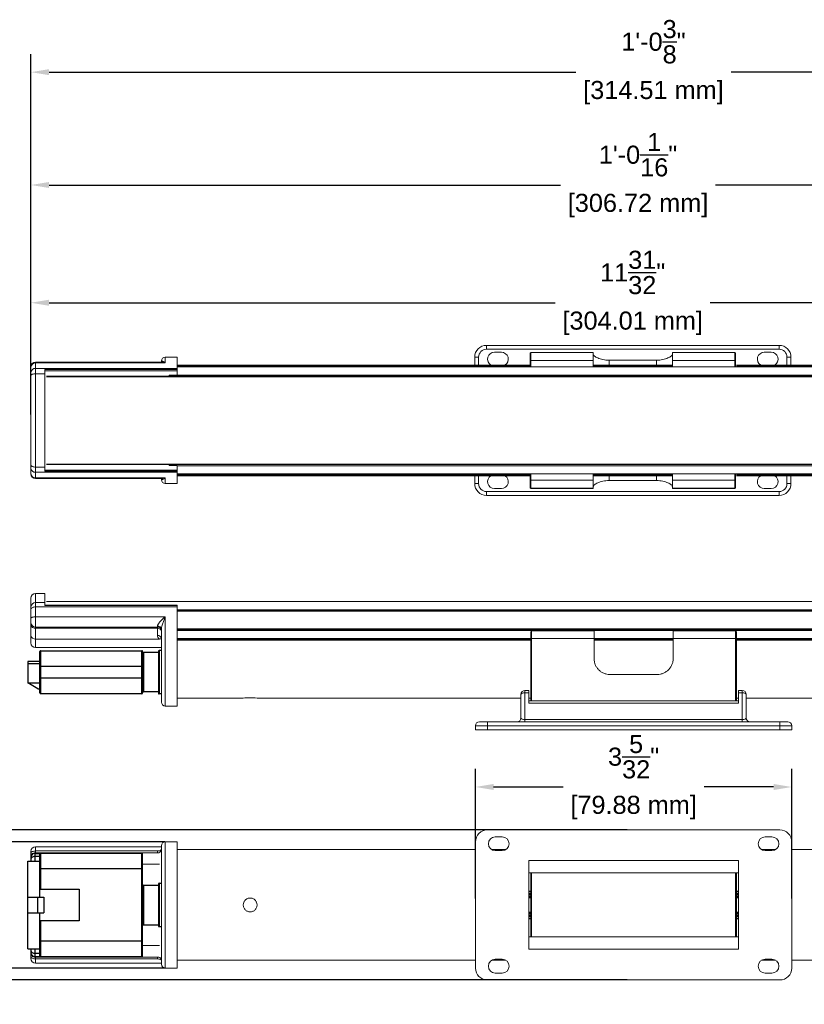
# Model space of a CAD drawing. Header units: inches. Extents: x -1.7 to 17.2, y -0.2 to 9.6.
# Tile 6 of 7: x 4.7 to 12.5, y -0.2 to 9.6. Entities that reach past the tile are written whole.
import ezdxf

# ---------------------------------------------------------------- set-up
doc = ezdxf.new("R2010")
doc.units = ezdxf.units.IN
doc.header["$MEASUREMENT"] = 0
doc.layers.add('DIMENSIONS', color=1, linetype='Continuous')
doc.styles.get("Standard").update_dxf_attribs({"font": 'Arial.ttf'})
doc.dimstyles.new('Standard .180IN', dxfattribs={"dimtxt": 0.18, "dimasz": 0.18, "dimexe": 0.18, "dimexo": 0.0625, "dimgap": 0.09, "dimtad": 0, "dimtih": 1, "dimtoh": 1, "dimdec": 5, "dimzin": 0, "dimdsep": 46, "dimlunit": 4, "dimtxsty": 'Standard', "dimcen": 0.09, "dimadec": 0, "dimazin": 0, "dimtfac": 1, "dimtdec": 5, "dimtofl": 0, "dimtmove": 0, "dimatfit": 3, "dimfxl": 1, "dimtolj": 1, "dimtzin": 0, "dimarcsym": 0})

# ---------------------------------------------------------------- blocks, each defined once
blk = doc.blocks.new('*D10')
at = {"layer": 'Defpoints', "color": 0, "transparency": 16777216}
for p in [(16.7356, 6.7387), (4.7666, 5.5682), (16.7356, 5.5682)]:
    blk.add_point(p, dxfattribs=at)
at = {"layer": 'DIMENSIONS', "color": 0, "lineweight": -2, "transparency": 16777216}
for p, q in [((4.7666, 5.6307), (4.7666, 6.9187)), ((16.7356, 5.6307), (16.7356, 6.9187)), ((4.9466, 6.7387), (9.9797, 6.7387)), ((16.5556, 6.7387), (11.5226, 6.7387))]:
    blk.add_line(p, q, dxfattribs=at)
at = {"layer": 'DIMENSIONS', "color": 0, "transparency": 16777216}
for points in [[(4.9466, 6.7687), (4.9466, 6.7087), (4.7666, 6.7387)], [(16.5556, 6.7687), (16.5556, 6.7087), (16.7356, 6.7387)]]:
    blk.add_solid(points, dxfattribs=at)
at = {"layer": 'DIMENSIONS', "color": 0, "transparency": 16777216, "char_height": 0.18, "attachment_point": 5}
for s, insert in [('\\A1;11{\\H1x;\\S31/32;}"', (10.7511, 7.0404)), ('\\A1;[304.01 mm]', (10.7511, 6.5341))]:
    blk.add_mtext(s, dxfattribs=dict(at, insert=insert))
blk = doc.blocks.new('*D12')
at = {"layer": 'Defpoints', "color": 0, "transparency": 16777216}
for p in [(4.7666, 9.0336), (4.7666, 5.96), (17.1488, 5.96)]:
    blk.add_point(p, dxfattribs=at)
at = {"layer": 'DIMENSIONS', "color": 0, "lineweight": -2, "transparency": 16777216}
for p, q in [((4.7666, 6.0225), (4.7666, 9.2136)), ((17.1488, 6.0225), (17.1488, 9.2136)), ((4.9466, 9.0336), (10.1863, 9.0336)), ((16.9688, 9.0336), (11.7291, 9.0336))]:
    blk.add_line(p, q, dxfattribs=at)
at = {"layer": 'DIMENSIONS', "color": 0, "transparency": 16777216}
for points in [[(4.9466, 9.0636), (4.9466, 9.0036), (4.7666, 9.0336)], [(16.9688, 9.0636), (16.9688, 9.0036), (17.1488, 9.0336)]]:
    blk.add_solid(points, dxfattribs=at)
at = {"layer": 'DIMENSIONS', "color": 0, "transparency": 16777216, "char_height": 0.18, "attachment_point": 5}
for s, insert in [('\\A1;1\'-0{\\H1x;\\S3/8;}"', (10.9577, 9.3366)), ('\\A1;[314.51 mm]', (10.9577, 8.8291))]:
    blk.add_mtext(s, dxfattribs=dict(at, insert=insert))
blk = doc.blocks.new('*D13')
at = {"layer": 'Defpoints', "color": 0, "transparency": 16777216}
for p in [(4.7666, 7.9106), (4.7666, 5.5649), (16.8421, 5.5649)]:
    blk.add_point(p, dxfattribs=at)
at = {"layer": 'DIMENSIONS', "color": 0, "lineweight": -2, "transparency": 16777216}
for p, q in [((4.7666, 5.6274), (4.7666, 8.0906)), ((16.8421, 5.6274), (16.8421, 8.0906)), ((4.9466, 7.9106), (10.0329, 7.9106)), ((16.6621, 7.9106), (11.5758, 7.9106))]:
    blk.add_line(p, q, dxfattribs=at)
at = {"layer": 'DIMENSIONS', "color": 0, "transparency": 16777216}
for points in [[(4.9466, 7.9406), (4.9466, 7.8806), (4.7666, 7.9106)], [(16.6621, 7.9406), (16.6621, 7.8806), (16.8421, 7.9106)]]:
    blk.add_solid(points, dxfattribs=at)
at = {"layer": 'DIMENSIONS', "color": 0, "transparency": 16777216, "char_height": 0.18, "attachment_point": 5}
for s, insert in [('\\A1;1\'-0{\\H1x;\\S1/16;}"', (10.8044, 8.2123)), ('\\A1;[306.72 mm]', (10.8044, 7.706))]:
    blk.add_mtext(s, dxfattribs=dict(at, insert=insert))
blk = doc.blocks.new('*D14')
at = {"layer": 'Defpoints', "color": 0, "transparency": 16777216}
for p in [(6.1622, 1.3749), (3.8217, 0.1169), (6.1622, 0.1169)]:
    blk.add_point(p, dxfattribs=at)
at = {"layer": 'DIMENSIONS', "color": 0, "lineweight": -2, "transparency": 16777216}
for p, q in [((3.8217, 1.5549), (3.8217, 1.7349)), ((6.0997, 1.3749), (3.6417, 1.3749)), ((6.0997, 0.1169), (3.6417, 0.1169)), ((3.8217, -0.0631), (3.8217, -0.2431))]:
    blk.add_line(p, q, dxfattribs=at)
at = {"layer": 'DIMENSIONS', "color": 0, "transparency": 16777216}
for points in [[(3.7917, 1.5549), (3.8517, 1.5549), (3.8217, 1.3749)], [(3.7917, -0.0631), (3.8517, -0.0631), (3.8217, 0.1169)]]:
    blk.add_solid(points, dxfattribs=at)
at = {"layer": 'DIMENSIONS', "color": 0, "transparency": 16777216, "char_height": 0.18, "attachment_point": 5}
for s, insert in [('\\A1;1{\\H1x;\\S1/4;}"', (3.8217, 1.0439)), ('\\A1;[31.95 mm]', (3.8217, 0.5413))]:
    blk.add_mtext(s, dxfattribs=dict(at, insert=insert))
blk = doc.blocks.new('*D15')
at = {"layer": 'Defpoints', "color": 0, "transparency": 16777216}
for p in [(10.7603, 1.4928), (2.0406, -0.001), (10.7603, -0.001)]:
    blk.add_point(p, dxfattribs=at)
at = {"layer": 'DIMENSIONS', "color": 0, "lineweight": -2, "transparency": 16777216}
for p, q in [((10.6978, 1.4928), (1.8606, 1.4928)), ((2.0406, 1.3128), (2.0406, 1.2497)), ((2.0406, 0.179), (2.0406, 0.2421)), ((10.6978, -0.001), (1.8606, -0.001))]:
    blk.add_line(p, q, dxfattribs=at)
at = {"layer": 'DIMENSIONS', "color": 0, "transparency": 16777216}
for points in [[(2.0106, 1.3128), (2.0706, 1.3128), (2.0406, 1.4928)], [(2.0106, 0.179), (2.0706, 0.179), (2.0406, -0.001)]]:
    blk.add_solid(points, dxfattribs=at)
at = {"layer": 'DIMENSIONS', "color": 0, "transparency": 16777216, "char_height": 0.18, "attachment_point": 5}
for s, insert in [('\\A1;1{\\H1x;\\S1/2;}"', (2.0406, 1.0451)), ('\\A1;[37.94 mm]', (2.0406, 0.5413))]:
    blk.add_mtext(s, dxfattribs=dict(at, insert=insert))
blk = doc.blocks.new('*D16')
at = {"layer": 'Defpoints', "color": 0, "transparency": 16777216}
for p in [(12.3328, 1.9197), (9.1878, 0.7459), (12.3328, 0.7459)]:
    blk.add_point(p, dxfattribs=at)
at = {"layer": 'DIMENSIONS', "color": 0, "lineweight": -2, "transparency": 16777216}
for p, q in [((9.1878, 0.8084), (9.1878, 2.0997)), ((12.3328, 0.8084), (12.3328, 2.0997)), ((9.3678, 1.9197), (10.0588, 1.9197)), ((12.1528, 1.9197), (11.4618, 1.9197))]:
    blk.add_line(p, q, dxfattribs=at)
at = {"layer": 'DIMENSIONS', "color": 0, "transparency": 16777216}
for points in [[(9.3678, 1.9497), (9.3678, 1.8897), (9.1878, 1.9197)], [(12.1528, 1.9497), (12.1528, 1.8897), (12.3328, 1.9197)]]:
    blk.add_solid(points, dxfattribs=at)
at = {"layer": 'DIMENSIONS', "color": 0, "transparency": 16777216, "char_height": 0.18, "attachment_point": 5}
for s, insert in [('\\A1;3{\\H1x;\\S5/32;}"', (10.7603, 2.2214)), ('\\A1;[79.88 mm]', (10.7603, 1.7151))]:
    blk.add_mtext(s, dxfattribs=dict(at, insert=insert))

msp = doc.modelspace()

# ---------------------------------------------------------------- linework, layer by layer
at = {"color": 0, "linetype": 'Continuous', "lineweight": 15}
for p, q in [((9.297922, 6.27554), (9.297922, 6.314851)), ((9.297922, 6.314851), (12.206963, 6.314851)), ((12.206963, 6.27554), (9.297922, 6.27554)), ((12.206963, 6.27554), (12.206963, 6.314851)), ((6.221152, 6.197174), (6.103218, 6.197174)), ((6.103218, 6.197174), (6.103218, 6.14094)), ((6.221152, 6.197174), (6.221152, 6.085013)), ((9.179987, 6.118294), (9.179987, 6.196917)), ((9.219299, 6.196917), (9.179987, 6.196917)), ((9.219299, 6.196917), (9.219299, 6.118294)), ((9.445339, 6.246056), (9.376544, 6.246056)), ((9.730347, 6.234781), (9.730347, 6.236229)), ((9.730347, 6.164173), (9.730347, 6.234781)), ((10.359328, 6.244091), (9.738209, 6.244091)), ((9.738209, 6.244091), (9.738209, 6.242626)), ((9.738209, 6.242626), (9.738209, 6.164173)), ((10.359328, 6.242626), (9.738209, 6.242626)), ((10.359328, 6.242626), (10.359328, 6.244091)), ((10.359328, 6.164173), (10.359328, 6.242626)), ((11.766675, 6.244091), (11.145556, 6.244091)), ((11.145556, 6.244091), (11.145556, 6.242626)), ((11.145556, 6.242626), (11.145556, 6.164173)), ((11.766675, 6.242626), (11.145556, 6.242626)), ((11.766675, 6.242626), (11.766675, 6.244091)), ((11.766675, 6.164173), (11.766675, 6.242626)), ((11.774538, 6.236229), (11.774538, 6.234781)), ((11.774538, 6.234781), (11.774538, 6.164173)), ((12.12834, 6.246056), (12.059545, 6.246056)), ((12.324897, 6.196917), (12.285585, 6.196917)), ((12.285585, 6.118294), (12.285585, 6.196917)), ((12.324897, 6.196917), (12.324897, 6.118294)), ((4.766632, 6.097984), (4.766632, 6.100796)), ((4.766632, 6.046251), (4.766632, 6.097984)), ((6.067309, 6.147969), (4.813805, 6.147969)), ((4.813805, 6.147969), (4.813805, 6.14094)), ((4.813805, 6.14094), (4.813805, 6.085013)), ((6.103218, 6.14094), (4.813805, 6.14094)), ((4.813805, 6.085013), (4.813805, 6.032569)), ((6.221152, 6.085013), (4.813805, 6.085013)), ((6.063906, 6.147969), (6.063906, 6.157863)), ((9.738209, 6.118551), (6.221152, 6.118551)), ((6.221152, 6.117843), (9.738209, 6.117843)), ((9.738209, 6.109991), (6.221152, 6.109991)), ((15.281111, 6.100814), (6.221152, 6.100814)), ((15.281111, 6.100556), (6.221152, 6.100556)), ((6.221152, 6.085013), (6.221152, 6.073929)), ((9.730347, 6.164173), (9.738209, 6.164173)), ((9.730347, 6.100556), (9.730347, 6.164173)), ((10.359328, 6.164173), (9.738209, 6.164173)), ((9.738209, 6.164173), (9.738209, 6.100556)), ((10.359328, 6.100556), (10.359328, 6.164173)), ((11.145556, 6.118294), (10.359328, 6.118294)), ((10.359328, 6.117586), (11.145556, 6.117586)), ((11.145556, 6.109734), (10.359328, 6.109734)), ((10.516574, 6.166502), (10.98831, 6.166502)), ((10.516574, 6.166502), (10.516574, 6.118294)), ((10.98831, 6.118294), (10.98831, 6.166502)), ((11.766675, 6.164173), (11.145556, 6.164173)), ((11.145556, 6.164173), (11.145556, 6.100556)), ((11.766675, 6.164173), (11.774538, 6.164173)), ((11.766675, 6.100556), (11.766675, 6.164173)), ((11.774538, 6.164173), (11.774538, 6.100556)), ((15.281111, 6.118551), (11.7824, 6.118551)), ((11.7824, 6.117843), (15.281111, 6.117843)), ((15.281111, 6.109991), (11.7824, 6.109991)), ((4.766632, 6.014785), (4.766632, 6.046251)), ((4.766632, 5.1216), (4.766632, 6.014785)), ((4.813805, 6.032569), (4.813805, 5.103816)), ((4.904221, 6.032569), (4.813805, 6.032569)), ((4.904221, 6.073929), (6.221152, 6.073929)), ((4.904221, 6.032569), (4.904221, 6.073929)), ((6.221152, 6.062649), (4.904221, 6.062649)), ((4.904221, 5.103816), (4.904221, 6.032569)), ((16.598042, 6.007569), (4.922567, 6.007569)), ((16.598042, 6.002669), (4.922567, 6.002669)), ((6.221152, 6.018047), (6.142529, 6.018047)), ((6.142529, 6.007569), (6.142529, 6.018047)), ((6.221152, 6.073929), (6.221152, 6.062649)), ((6.221152, 6.062649), (6.221152, 6.018047)), ((6.221152, 6.019029), (15.281111, 6.019029)), ((4.766632, 5.090134), (4.766632, 5.1216)), ((4.904221, 5.103816), (4.813805, 5.103816)), ((4.813805, 5.103816), (4.813805, 5.051372)), ((4.904221, 5.062455), (4.904221, 5.103816)), ((4.922567, 5.133716), (16.598042, 5.133716)), ((4.922567, 5.128816), (16.598042, 5.128816)), ((6.142529, 5.128816), (6.142529, 5.118337)), ((6.142529, 5.118337), (6.221152, 5.118337)), ((6.221152, 5.118337), (6.221152, 5.073736)), ((15.281111, 5.117356), (6.221152, 5.117356)), ((4.766632, 5.038401), (4.766632, 5.090134)), ((4.766632, 5.035589), (4.766632, 5.038401)), ((6.221152, 5.051372), (4.813805, 5.051372)), ((4.813805, 5.051372), (4.813805, 4.995444)), ((4.904221, 5.073736), (6.221152, 5.073736)), ((6.221152, 5.062455), (4.904221, 5.062455)), ((6.221152, 5.073736), (6.221152, 5.062455)), ((6.221152, 5.062455), (6.221152, 5.051372)), ((6.221152, 5.051372), (6.221152, 4.93921)), ((6.221152, 5.035828), (15.281111, 5.035828)), ((6.221152, 5.035571), (15.281111, 5.035571)), ((6.221152, 5.026394), (9.738209, 5.026394)), ((9.738209, 5.018542), (6.221152, 5.018542)), ((6.221152, 5.017833), (9.738209, 5.017833)), ((9.179987, 4.938953), (9.179987, 5.017576)), ((9.219299, 5.017576), (9.219299, 4.938953)), ((9.730347, 4.971697), (9.730347, 5.035314)), ((9.738209, 5.035314), (9.738209, 4.971697)), ((10.359328, 4.971697), (10.359328, 5.035314)), ((10.359328, 5.026137), (11.145556, 5.026137)), ((11.145556, 5.018285), (10.359328, 5.018285)), ((10.359328, 5.017576), (11.145556, 5.017576)), ((10.516574, 5.017576), (10.516574, 4.969369)), ((10.98831, 4.969369), (10.98831, 5.017576)), ((11.145556, 5.035314), (11.145556, 4.971697)), ((11.766675, 4.971697), (11.766675, 5.035314)), ((11.774538, 5.035314), (11.774538, 4.971697)), ((11.7824, 5.026394), (15.281111, 5.026394)), ((15.281111, 5.018542), (11.7824, 5.018542)), ((11.7824, 5.017833), (15.281111, 5.017833)), ((12.285585, 4.938953), (12.285585, 5.017576)), ((12.324897, 5.017576), (12.324897, 4.938953)), ((4.813805, 4.995444), (6.103218, 4.995444)), ((4.813805, 4.995444), (4.813805, 4.988415)), ((4.813805, 4.988415), (6.067309, 4.988415)), ((6.063906, 4.978522), (6.063906, 4.988415)), ((6.103218, 4.995444), (6.103218, 4.93921)), ((6.103218, 4.93921), (6.221152, 4.93921)), ((9.219299, 4.938953), (9.179987, 4.938953)), ((9.730347, 4.971697), (9.738209, 4.971697)), ((9.730347, 4.90109), (9.730347, 4.971697)), ((9.730347, 4.899642), (9.730347, 4.90109)), ((10.359328, 4.971697), (9.738209, 4.971697)), ((9.738209, 4.971697), (9.738209, 4.893245)), ((10.359328, 4.893245), (10.359328, 4.971697)), ((10.98831, 4.969369), (10.516574, 4.969369)), ((11.766675, 4.971697), (11.145556, 4.971697)), ((11.145556, 4.971697), (11.145556, 4.893245)), ((11.766675, 4.971697), (11.774538, 4.971697)), ((11.766675, 4.893245), (11.766675, 4.971697)), ((11.774538, 4.971697), (11.774538, 4.90109)), ((11.774538, 4.90109), (11.774538, 4.899642)), ((12.324897, 4.938953), (12.285585, 4.938953)), ((9.297922, 4.860331), (12.206963, 4.860331)), ((9.297922, 4.821019), (9.297922, 4.860331)), ((12.206963, 4.821019), (9.297922, 4.821019)), ((9.376544, 4.889814), (9.445339, 4.889814)), ((10.359328, 4.893245), (9.738209, 4.893245)), ((9.738209, 4.893245), (9.738209, 4.89178)), ((9.738209, 4.89178), (10.359328, 4.89178)), ((10.359328, 4.89178), (10.359328, 4.893245)), ((11.766675, 4.893245), (11.145556, 4.893245)), ((11.145556, 4.893245), (11.145556, 4.89178)), ((11.145556, 4.89178), (11.766675, 4.89178)), ((11.766675, 4.89178), (11.766675, 4.893245)), ((12.059545, 4.889814), (12.12834, 4.889814)), ((12.206963, 4.821019), (12.206963, 4.860331)), ((4.904221, 3.845703), (4.813805, 3.845703)), ((4.813805, 3.845703), (4.813805, 3.754817)), ((4.904221, 3.754817), (4.904221, 3.845703)), ((4.766632, 3.711124), (4.766632, 3.79853)), ((4.813805, 3.754817), (4.813805, 3.712801)), ((4.904221, 3.754817), (4.813805, 3.754817)), ((4.904221, 3.726475), (4.904221, 3.754817)), ((6.221152, 3.728944), (4.904221, 3.728944)), ((6.221152, 3.726475), (4.904221, 3.726475)), ((16.598042, 3.76708), (4.922567, 3.76708)), ((6.221152, 3.728944), (6.221152, 3.726475)), ((6.221152, 3.726475), (6.221152, 3.712801)), ((4.766632, 3.685914), (4.766632, 3.711124)), ((4.766632, 3.594772), (4.766632, 3.685914)), ((4.813805, 3.712801), (4.813805, 3.614269)), ((6.221152, 3.712801), (4.813805, 3.712801)), ((6.221152, 3.712801), (6.221152, 2.725329)), ((6.221152, 3.682101), (15.281111, 3.682101)), ((15.281111, 3.673324), (6.221152, 3.673324)), ((15.281111, 3.669972), (6.221152, 3.669972)), ((4.766632, 3.553771), (4.766632, 3.594772)), ((4.766632, 3.533463), (4.766632, 3.553771)), ((4.766632, 3.426754), (4.766632, 3.533463)), ((4.813805, 3.614269), (6.103218, 3.614269)), ((4.813805, 3.614269), (4.813805, 3.511766)), ((6.103218, 3.614269), (6.103218, 2.725329)), ((4.813805, 3.511766), (6.024595, 3.511766)), ((4.813805, 3.511766), (4.813805, 3.499073)), ((6.024595, 3.499073), (4.813805, 3.499073)), ((4.813805, 3.499073), (4.813805, 3.392365)), ((6.024595, 3.511766), (6.024595, 3.519976)), ((6.024595, 3.499073), (6.024595, 3.511766)), ((6.024595, 3.428196), (6.024595, 3.499073)), ((6.063906, 2.900128), (6.063906, 3.489078)), ((6.221152, 3.493895), (15.281111, 3.493895)), ((15.281111, 3.484039), (6.221152, 3.484039)), ((15.281111, 3.476176), (6.221152, 3.476176)), ((9.738209, 3.398278), (9.738209, 3.464383)), ((9.746071, 3.472245), (9.746071, 3.398795)), ((10.367191, 3.472245), (9.746071, 3.472245)), ((10.367191, 3.398795), (10.367191, 3.472245)), ((11.774538, 3.472245), (11.153418, 3.472245)), ((11.153418, 3.472245), (11.153418, 3.398795)), ((11.774538, 3.398795), (11.774538, 3.472245)), ((11.7824, 3.464383), (11.7824, 3.398278)), ((4.766632, 3.354311), (4.766632, 3.426754)), ((4.813805, 3.392365), (6.043941, 3.392365)), ((4.813805, 3.392365), (4.813805, 3.307138)), ((6.221152, 3.397554), (9.738209, 3.397554)), ((6.221152, 3.389691), (9.738209, 3.389691)), ((9.738209, 3.382228), (6.221152, 3.382228)), ((9.738209, 2.777158), (9.738209, 3.398278)), ((10.367191, 3.398795), (9.746071, 3.398795)), ((9.746071, 3.398795), (9.746071, 2.776239)), ((10.367191, 3.197066), (10.367191, 3.398795)), ((10.367191, 3.397554), (11.153418, 3.397554)), ((10.367191, 3.389691), (11.153418, 3.389691)), ((11.153418, 3.382228), (10.367191, 3.382228)), ((11.153418, 3.398795), (11.153418, 3.197066)), ((11.774538, 3.398795), (11.153418, 3.398795)), ((11.774538, 2.776239), (11.774538, 3.398795)), ((11.7824, 3.398278), (11.7824, 2.777158)), ((11.7824, 3.397554), (15.281111, 3.397554)), ((11.7824, 3.389691), (15.281111, 3.389691)), ((15.281111, 3.382228), (11.7824, 3.382228)), ((6.063906, 3.307138), (4.813805, 3.307138)), ((10.996173, 3.03982), (10.524436, 3.03982)), ((6.063906, 2.764641), (6.063906, 2.845498)), ((9.718553, 2.880212), (9.679242, 2.880212)), ((9.679242, 2.857514), (9.679242, 2.880212)), ((9.679242, 2.857514), (9.679242, 2.590781)), ((9.718553, 2.857514), (9.679242, 2.857514)), ((9.718553, 2.880212), (9.718553, 2.857514)), ((9.718553, 2.857514), (9.718553, 2.753541)), ((11.841367, 2.880212), (11.802056, 2.880212)), ((11.802056, 2.857514), (11.802056, 2.880212)), ((11.802056, 2.753541), (11.802056, 2.857514)), ((11.841367, 2.857514), (11.802056, 2.857514)), ((11.841367, 2.880212), (11.841367, 2.857514)), ((11.841367, 2.590781), (11.841367, 2.857514)), ((6.221152, 2.803952), (6.878307, 2.803952)), ((7.015031, 2.803952), (9.63993, 2.803952)), ((9.63993, 2.607395), (9.63993, 2.840901)), ((9.738209, 2.805203), (9.718553, 2.805203)), ((11.802056, 2.776239), (9.718553, 2.776239)), ((11.802056, 2.753541), (9.718553, 2.753541)), ((11.7824, 2.805203), (11.802056, 2.805203)), ((11.880678, 2.840901), (11.880678, 2.607395)), ((11.880678, 2.803952), (14.504712, 2.803952)), ((6.103218, 2.725329), (6.221152, 2.725329)), ((9.227161, 2.568084), (9.305784, 2.568084)), ((9.305784, 2.528772), (9.305784, 2.568084)), ((9.305784, 2.568084), (12.214825, 2.568084)), ((9.679242, 2.568084), (9.679242, 2.590781)), ((9.679242, 2.590781), (11.841367, 2.590781)), ((11.841367, 2.568084), (11.841367, 2.590781)), ((12.214825, 2.528772), (12.214825, 2.568084)), ((12.214825, 2.568084), (12.293448, 2.568084)), ((9.305784, 2.528772), (9.18785, 2.528772)), ((9.18785, 2.489461), (9.18785, 2.528772)), ((9.305784, 2.489461), (9.18785, 2.489461)), ((12.214825, 2.528772), (9.305784, 2.528772)), ((9.305784, 2.528772), (9.305784, 2.489461)), ((12.214825, 2.489461), (9.305784, 2.489461)), ((12.332759, 2.528772), (12.214825, 2.528772)), ((12.214825, 2.489461), (12.214825, 2.528772)), ((12.332759, 2.489461), (12.214825, 2.489461)), ((12.332759, 2.528772), (12.332759, 2.489461)), ((12.214825, 1.492788), (9.305784, 1.492788)), ((6.221152, 1.374854), (6.103218, 1.374854)), ((6.103218, 1.374854), (6.103218, 0.11689)), ((6.221152, 1.374854), (6.221152, 0.11689)), ((9.18785, 0.11689), (9.18785, 1.374854)), ((9.453201, 1.423993), (9.384407, 1.423993)), ((12.136202, 1.423993), (12.067407, 1.423993)), ((12.332759, 0.11689), (12.332759, 1.374854)), ((4.766632, 1.261339), (4.766632, 1.278475)), ((6.063906, 1.325649), (4.813805, 1.325649)), ((4.813805, 1.325649), (4.813805, 1.282808)), ((4.813805, 1.282808), (4.813805, 1.264772)), ((4.813805, 1.282808), (6.024595, 1.282808)), ((6.024595, 1.264772), (6.024595, 1.282808)), ((6.063906, 1.121942), (6.063906, 1.335542)), ((9.18785, 1.296231), (6.221152, 1.296231)), ((9.488636, 1.296231), (9.348972, 1.296231)), ((9.384407, 1.286403), (9.453201, 1.286403)), ((12.171637, 1.296231), (12.031972, 1.296231)), ((12.067407, 1.286403), (12.136202, 1.286403)), ((15.281111, 1.296231), (12.332759, 1.296231)), ((4.766632, 1.232481), (4.766632, 1.261339)), ((4.766632, 1.18223), (4.766632, 1.232481)), ((4.813805, 1.264772), (4.813805, 1.258317)), ((6.024595, 1.264772), (4.813805, 1.264772)), ((9.718553, 0.304568), (9.718553, 1.187176)), ((9.718553, 1.187176), (11.802056, 1.187176)), ((11.802056, 0.304568), (11.802056, 1.187176)), ((5.869119, 1.151129), (6.043941, 1.151129)), ((6.063906, 0.447845), (6.063906, 1.043899)), ((11.802056, 1.064147), (9.718553, 1.064147)), ((9.738209, 0.427596), (9.738209, 1.064147)), ((9.746071, 1.064147), (9.746071, 0.427596)), ((11.774538, 0.427596), (11.774538, 1.064147)), ((11.7824, 1.064147), (11.7824, 0.427596)), ((9.718553, 0.883461), (9.738209, 0.883461)), ((11.7824, 0.883461), (11.802056, 0.883461)), ((9.738209, 0.877284), (9.718553, 0.877284)), ((9.718553, 0.859403), (9.738209, 0.859403)), ((9.738209, 0.853535), (9.718553, 0.853535)), ((9.718553, 0.847552), (9.738209, 0.847552)), ((9.738209, 0.834089), (9.718553, 0.834089)), ((9.718553, 0.823822), (9.738209, 0.823822)), ((9.738209, 0.816773), (9.718553, 0.816773)), ((11.802056, 0.877284), (11.7824, 0.877284)), ((11.7824, 0.859403), (11.802056, 0.859403)), ((11.802056, 0.853535), (11.7824, 0.853535)), ((11.7824, 0.847552), (11.802056, 0.847552)), ((11.802056, 0.834089), (11.7824, 0.834089)), ((11.7824, 0.823822), (11.802056, 0.823822)), ((11.802056, 0.816773), (11.7824, 0.816773)), ((9.718553, 0.67497), (9.738209, 0.67497)), ((9.738209, 0.667921), (9.718553, 0.667921)), ((9.718553, 0.657654), (9.738209, 0.657654)), ((9.738209, 0.644191), (9.718553, 0.644191)), ((9.718553, 0.638208), (9.738209, 0.638208)), ((9.738209, 0.632341), (9.718553, 0.632341)), ((9.718553, 0.614459), (9.738209, 0.614459)), ((9.738209, 0.608282), (9.718553, 0.608282)), ((11.7824, 0.67497), (11.802056, 0.67497)), ((11.802056, 0.667921), (11.7824, 0.667921)), ((11.7824, 0.657654), (11.802056, 0.657654)), ((11.802056, 0.644191), (11.7824, 0.644191)), ((11.7824, 0.638208), (11.802056, 0.638208)), ((11.802056, 0.632341), (11.7824, 0.632341)), ((11.7824, 0.614459), (11.802056, 0.614459)), ((11.802056, 0.608282), (11.7824, 0.608282)), ((9.718553, 0.427596), (11.802056, 0.427596)), ((4.766632, 0.259263), (4.766632, 0.309518)), ((6.043941, 0.340615), (5.869119, 0.340615)), ((6.063906, 0.156201), (6.063906, 0.369801)), ((9.718553, 0.304568), (11.802056, 0.304568)), ((4.766632, 0.230404), (4.766632, 0.259263)), ((4.766632, 0.213268), (4.766632, 0.230404)), ((4.813805, 0.233431), (4.813805, 0.226971)), ((4.813805, 0.226971), (6.024595, 0.226971)), ((4.813805, 0.226971), (4.813805, 0.208935)), ((6.024595, 0.208935), (4.813805, 0.208935)), ((4.813805, 0.208935), (4.813805, 0.166095)), ((6.024595, 0.208935), (6.024595, 0.226971)), ((9.453201, 0.20534), (9.384407, 0.20534)), ((12.136202, 0.20534), (12.067407, 0.20534)), ((4.813805, 0.166095), (6.063906, 0.166095)), ((6.103218, 0.11689), (6.221152, 0.11689)), ((6.221152, 0.195513), (9.18785, 0.195513)), ((9.348972, 0.195513), (9.488636, 0.195513)), ((12.031972, 0.195513), (12.171637, 0.195513)), ((12.332759, 0.195513), (15.281111, 0.195513)), ((9.384407, 0.067751), (9.453201, 0.067751)), ((12.067407, 0.067751), (12.136202, 0.067751)), ((12.214825, -0.001044), (9.305784, -0.001044))]:
    msp.add_line(p, q, dxfattribs=at)
at = {"color": 0, "linetype": 'Continuous'}
for p, q in [((4.854879, 2.855292), (4.854879, 3.268062)), ((4.862741, 3.275924), (4.862741, 2.84743)), ((4.862741, 3.275924), (5.869112, 3.275924)), ((5.869112, 2.84743), (5.869112, 3.275924)), ((5.876974, 2.855292), (5.876974, 3.268062)), ((5.884836, 3.258234), (5.884836, 2.86512)), ((6.034219, 3.258234), (5.884836, 3.258234)), ((6.034219, 3.270027), (6.034219, 2.853327)), ((6.042082, 3.27789), (6.042082, 2.845465)), ((6.0639, 3.27789), (6.042082, 3.27789)), ((4.736944, 3.167818), (4.736944, 2.955536)), ((4.854879, 3.167818), (4.736944, 3.167818)), ((4.854879, 3.144231), (4.736944, 3.144231)), ((5.876974, 3.118679), (4.854879, 3.118679)), ((4.835223, 2.896569), (4.736944, 2.955536)), ((4.736944, 2.955536), (4.854879, 2.955536)), ((4.854879, 3.004676), (5.876974, 3.004676)), ((4.835223, 2.896569), (4.854879, 2.896569)), ((5.869112, 2.84743), (4.862741, 2.84743)), ((6.034219, 2.86512), (5.884836, 2.86512)), ((6.0639, 2.845465), (6.042082, 2.845465)), ((4.736951, 0.309518), (4.736951, 1.18223)), ((4.736951, 1.18223), (4.854885, 1.18223)), ((4.766631, 1.219006), (4.766631, 1.18223)), ((4.805943, 1.258317), (4.805943, 1.18223)), ((4.805943, 1.258317), (4.857033, 1.258317)), ((4.854885, 1.227312), (4.805943, 1.227312)), ((4.854885, 0.824497), (4.854885, 1.252991)), ((4.862748, 1.260853), (4.862748, 0.90312)), ((4.862748, 1.260853), (5.869119, 1.260853)), ((5.869119, 0.230895), (5.869119, 1.260853)), ((5.876981, 0.238758), (5.876981, 1.252991)), ((5.876981, 1.103608), (4.854885, 1.103608)), ((4.854885, 0.90312), (5.247999, 0.90312)), ((5.247999, 0.90312), (5.247999, 0.588629)), ((5.884843, 0.942431), (5.884843, 0.549317)), ((5.884843, 0.942431), (6.034226, 0.942431)), ((6.034226, 0.954219), (6.034226, 0.537524)), ((6.042089, 0.962087), (6.042089, 0.529662)), ((6.042089, 0.962087), (6.063906, 0.962087)), ((4.736951, 0.824497), (4.894197, 0.824497)), ((4.83523, 0.667251), (4.83523, 0.824497)), ((4.894197, 0.824497), (4.894197, 0.667251)), ((4.736951, 0.667251), (4.894197, 0.667251)), ((4.854885, 0.238758), (4.854885, 0.667251)), ((5.247999, 0.588629), (4.854885, 0.588629)), ((4.862748, 0.588629), (4.862748, 0.230895)), ((5.884843, 0.549317), (6.034226, 0.549317)), ((6.042089, 0.529662), (6.063906, 0.529662)), ((4.736951, 0.309518), (4.854885, 0.309518)), ((4.766631, 0.309518), (4.766631, 0.272746)), ((4.805943, 0.309518), (4.805943, 0.233431)), ((4.854885, 0.388141), (5.876981, 0.388141)), ((4.805943, 0.264436), (4.854885, 0.264436)), ((4.805943, 0.233431), (4.857033, 0.233431)), ((5.869119, 0.230895), (4.862748, 0.230895))]:
    msp.add_line(p, q, dxfattribs=at)
at = {"color": 0, "linetype": 'Continuous', "lineweight": 15, "flags": 128}
for points in [[(4.766632, 6.014785), (4.767538, 6.018255), (4.770223, 6.021591), (4.774582, 6.024665), (4.780449, 6.02736), (4.787597, 6.029572), (4.795753, 6.031215), (4.804602, 6.032227), (4.813805, 6.032569)], [(4.766632, 5.1216), (4.767538, 5.11813), (4.770223, 5.114794), (4.774582, 5.111719), (4.780449, 5.109024), (4.787597, 5.106813), (4.795753, 5.105169), (4.804602, 5.104157), (4.813805, 5.103816)], [(4.813805, 3.712801), (4.804602, 3.712284), (4.795753, 3.710754), (4.787597, 3.70827), (4.780449, 3.704926), (4.774582, 3.700852), (4.770223, 3.696203), (4.767538, 3.69116), (4.766632, 3.685914)], [(4.813805, 3.614269), (4.804602, 3.613894), (4.795753, 3.612785), (4.787597, 3.610983), (4.780449, 3.608558), (4.774582, 3.605604), (4.770223, 3.602233), (4.767538, 3.598576), (4.766632, 3.594772)], [(9.63993, 2.840901), (9.640686, 2.844142), (9.642923, 2.847258), (9.646556, 2.850131), (9.651444, 2.852648), (9.657402, 2.854714), (9.664198, 2.85625), (9.671573, 2.857195), (9.679242, 2.857514)], [(11.841367, 2.857514), (11.849036, 2.857195), (11.856411, 2.85625), (11.863207, 2.854714), (11.869164, 2.852648), (11.874053, 2.850131), (11.877686, 2.847258), (11.879923, 2.844142), (11.880678, 2.840901)], [(4.813805, 1.282808), (4.804602, 1.282396), (4.795753, 1.281174), (4.787597, 1.27919), (4.780449, 1.27652), (4.774582, 1.273267), (4.770223, 1.269555), (4.767538, 1.265527), (4.766632, 1.261339)], [(6.024595, 1.282808), (6.032264, 1.283152), (6.039639, 1.28417), (6.046435, 1.285823), (6.052393, 1.288048), (6.057282, 1.29076), (6.060914, 1.293853), (6.063151, 1.297209), (6.063906, 1.300699)], [(4.766632, 0.230404), (4.767538, 0.226216), (4.770223, 0.222189), (4.774582, 0.218477), (4.780449, 0.215223), (4.787597, 0.212553), (4.795753, 0.210569), (4.804602, 0.209348), (4.813805, 0.208935)], [(6.024595, 0.208935), (6.032264, 0.208591), (6.039639, 0.207573), (6.046435, 0.20592), (6.052393, 0.203695), (6.057282, 0.200984), (6.060914, 0.197891), (6.063151, 0.194535), (6.063906, 0.191044)]]:
    msp.add_lwpolyline(points, dxfattribs=at)
at = {"color": 0, "linetype": 'Continuous', "lineweight": 15}
for centre, radius, start, end in [((9.297922, 6.196917), 0.117934, 90, 180), ((9.297922, 6.196917), 0.078623, 90, 180), ((12.206963, 6.196917), 0.117934, 0, 90), ((12.206963, 6.196917), 0.078623, 0, 90), ((6.103218, 6.157863), 0.039311, 90, 180), ((9.376544, 6.177261), 0.068795, 90, 238.9972809), ((9.445339, 6.177261), 0.068795, 301.0027191, 90), ((9.738209, 6.236228), 0.007862, 90, 180), ((9.7382, 6.234772), 0.007854, 89.938459, 179.9370751), ((11.766675, 6.236228), 0.007862, 0, 90), ((11.766684, 6.234772), 0.007854, 0.0629249, 90.061541), ((12.059545, 6.177261), 0.068795, 90, 238.9972809), ((12.12834, 6.177261), 0.068795, 301.0027191, 90), ((4.813805, 6.100796), 0.047174, 90, 180), ((4.811791, 6.095772), 0.045213, 87.4468493, 177.1952895), ((4.809974, 6.041589), 0.043593, 84.9587028, 173.8601254), ((4.809974, 5.094796), 0.043593, 186.1398746, 275.0412972), ((4.811791, 5.040613), 0.045213, 182.8047105, 272.5531507), ((4.813805, 5.035589), 0.047174, 180, 270), ((9.376544, 4.958609), 0.068795, 121.0027191, 270), ((9.445339, 4.958609), 0.068795, 270, 58.9972809), ((12.059545, 4.958609), 0.068795, 121.0027191, 270), ((12.12834, 4.958609), 0.068795, 270, 58.9972809), ((6.103218, 4.978522), 0.039311, 180, 270), ((9.297922, 4.938953), 0.117934, 180, 270), ((9.297922, 4.938953), 0.078623, 180, 270), ((9.7382, 4.901098), 0.007854, 180.0629249, 270.061541), ((9.738209, 4.899642), 0.007862, 180, 270), ((11.766684, 4.901098), 0.007854, 269.938459, 359.9370751), ((11.766675, 4.899642), 0.007862, 270, 0), ((12.206963, 4.938953), 0.078623, 270, 0), ((12.206963, 4.938953), 0.117934, 270, 0), ((4.813805, 3.79853), 0.047174, 90, 180), ((4.812129, 3.709314), 0.045533, 87.8908663, 177.7222722), ((4.811363, 3.556514), 0.044815, 183.5095317, 273.1240569), ((4.808279, 3.541043), 0.042332, 190.3152915, 277.5002284), ((6.028352, 3.484299), 0.035874, 7.654412, 96.0103169), ((6.026631, 3.474476), 0.037345, 3.5088929, 93.1248569), ((6.0292, 3.464099), 0.035276, 10.3146509, 97.5009929), ((9.746071, 3.464383), 0.007862, 90, 180), ((11.774538, 3.464383), 0.007862, 0, 90), ((4.808279, 3.434334), 0.042332, 190.3153001, 277.5002126), ((4.813805, 3.354311), 0.047174, 180, 270), ((6.0292, 3.393222), 0.035276, 10.3146339, 97.5010186), ((6.058314, 3.361092), 0.034417, 80.6485998, 114.6833139), ((9.744114, 3.36853), 0.030328, 86.3001593, 101.227893), ((11.776495, 3.36853), 0.030328, 78.772107, 93.6998407), ((9.679242, 2.840901), 0.039311, 90, 180), ((11.841367, 2.840901), 0.039311, 0, 90), ((6.103218, 2.764641), 0.039311, 180, 270), ((6.947099, 2.255877), 0.552376, 82.9357221, 97.1540925), ((9.227161, 2.528772), 0.039311, 90, 180), ((9.600619, 2.607395), 0.039311, 270, 0), ((11.91999, 2.607395), 0.039311, 180, 270), ((12.293448, 2.528772), 0.039311, 0, 90), ((9.305784, 1.374854), 0.117934, 90, 180), ((12.214825, 1.374854), 0.117934, 0, 90), ((6.103218, 1.335542), 0.039311, 90, 180), ((9.384407, 1.355198), 0.068795, 90, 270), ((9.453201, 1.355198), 0.068795, 270, 90), ((12.067407, 1.355198), 0.068795, 90, 270), ((12.136202, 1.355198), 0.068795, 270, 90), ((4.813805, 1.278475), 0.047174, 90, 180), ((6.029818, 1.299311), 0.034932, 261.4007399, 347.3839727), ((4.807538, 1.223325), 0.041918, 81.4015038, 167.3833172), ((4.807538, 0.268419), 0.041918, 192.6166828, 278.5984962), ((4.813805, 0.213268), 0.047174, 180, 270), ((6.029818, 0.192433), 0.034932, 12.6160273, 98.5992601), ((9.384407, 0.136546), 0.068795, 90, 270), ((9.453201, 0.136546), 0.068795, 270, 90), ((12.067407, 0.136546), 0.068795, 90, 270), ((12.136202, 0.136546), 0.068795, 270, 90), ((6.103218, 0.156201), 0.039311, 180, 270), ((9.305784, 0.11689), 0.117934, 180, 270), ((12.214825, 0.11689), 0.117934, 270, 0)]:
    msp.add_arc(centre, radius, start, end, dxfattribs=at)
at = {"color": 0, "linetype": 'Continuous'}
for centre, radius, start, end in [((4.862741, 3.268062), 0.007862, 90, 180), ((5.869112, 3.268062), 0.007862, 0, 90), ((5.884836, 3.266096), 0.007862, 180, 270), ((6.042082, 3.270027), 0.007862, 90, 180), ((4.862741, 2.855292), 0.007862, 180, 270), ((5.869112, 2.855292), 0.007862, 270, 0), ((5.884836, 2.857258), 0.007862, 90, 180), ((6.042082, 2.853327), 0.007862, 180, 270), ((4.805943, 1.219006), 0.039311, 90, 180), ((4.862748, 1.252991), 0.007862, 90, 180), ((5.869119, 1.252991), 0.007862, 0, 90), ((5.884843, 0.950293), 0.007862, 180, 270), ((6.042089, 0.954224), 0.007862, 90, 180), ((5.884843, 0.541455), 0.007862, 90, 180), ((6.042089, 0.537524), 0.007862, 180, 270), ((4.805943, 0.272742), 0.039311, 180, 270), ((4.862748, 0.238758), 0.007862, 180, 270), ((5.869119, 0.238758), 0.007862, 270, 0)]:
    msp.add_arc(centre, radius, start, end, dxfattribs=at)
at = {"color": 0, "linetype": 'Continuous', "lineweight": 15}
for centre, start_param, end_param in [((9.679242, 2.607395), 3.14159265, 4.71238898), ((11.841367, 2.607395), 4.71238898, 6.28318531)]:
    msp.add_ellipse(centre, major_axis=(0.039311, 0), ratio=0.42261826, start_param=start_param, end_param=end_param, dxfattribs=at)
for points, knots in [([(10.359328, 6.225552), (10.359328, 6.223059), (10.360355, 6.220361), (10.364309, 6.214595), (10.367276, 6.211496), (10.375006, 6.205124), (10.379718, 6.201879), (10.390808, 6.195373), (10.397263, 6.192082), (10.411456, 6.185857), (10.419213, 6.182901), (10.436127, 6.177467), (10.445345, 6.174988), (10.464407, 6.170931), (10.474348, 6.169315), (10.495128, 6.167088), (10.505835, 6.166502), (10.516574, 6.166502)], [0, 0, 0, 0, 0.125, 0.125, 0.25, 0.25, 0.375, 0.375, 0.5, 0.5, 0.625, 0.625, 0.75, 0.75, 0.875, 0.875, 1, 1, 1, 1]), ([(10.98831, 6.166502), (10.999036, 6.166502), (11.009545, 6.167076), (11.030156, 6.169264), (11.040354, 6.170907), (11.059501, 6.174977), (11.068538, 6.177402), (11.085589, 6.182869), (11.093421, 6.185854), (11.107597, 6.192071), (11.11403, 6.195347), (11.125163, 6.201876), (11.129865, 6.205116), (11.137557, 6.211451), (11.140553, 6.214566), (11.144531, 6.220359), (11.145556, 6.223061), (11.145556, 6.225552)], [0, 0, 0, 0, 0.125, 0.125, 0.25, 0.25, 0.375, 0.375, 0.5, 0.5, 0.625, 0.625, 0.75, 0.75, 0.875, 0.875, 1, 1, 1, 1]), ([(6.06526, 6.147969), (6.065447, 6.148912), (6.066423, 6.153844), (6.073184, 6.156954), (6.08399, 6.156252), (6.094935, 6.149057), (6.10142, 6.142825), (6.103163, 6.140998), (6.103218, 6.14094)], [0, 0, 0, 0, 0.05075132, 0.26554537, 0.56735388, 0.88386516, 0.99635722, 1, 1, 1, 1]), ([(6.103218, 6.14094), (6.103116, 6.140978), (6.09963, 6.142271), (6.087866, 6.146215), (6.076569, 6.146949), (6.068561, 6.14747)], [0, 0, 0, 0, 0.00873563, 0.29729464, 1, 1, 1, 1]), ([(6.103218, 4.995444), (6.103163, 4.995387), (6.10142, 4.99356), (6.094935, 4.987327), (6.08399, 4.980132), (6.073184, 4.979431), (6.066423, 4.98254), (6.065447, 4.987473), (6.06526, 4.988415)], [0, 0, 0, 0, 0.00364278, 0.11613484, 0.43264612, 0.73445463, 0.94924868, 1, 1, 1, 1]), ([(6.067309, 4.988752), (6.075731, 4.989292), (6.08744, 4.990044), (6.09963, 4.994114), (6.103116, 4.995406), (6.103218, 4.995444)], [0, 0, 0, 0, 0.71313373, 0.9915708, 1, 1, 1, 1]), ([(10.516574, 4.969369), (10.505848, 4.969369), (10.495339, 4.968795), (10.474728, 4.966606), (10.46453, 4.964963), (10.445383, 4.960894), (10.436347, 4.958468), (10.419295, 4.953002), (10.411464, 4.950016), (10.397288, 4.9438), (10.390854, 4.940523), (10.379721, 4.933995), (10.37502, 4.930754), (10.367327, 4.92442), (10.364332, 4.921305), (10.360353, 4.915512), (10.359328, 4.912809), (10.359328, 4.910318)], [0, 0, 0, 0, 0.125, 0.125, 0.25, 0.25, 0.375, 0.375, 0.5, 0.5, 0.625, 0.625, 0.75, 0.75, 0.875, 0.875, 1, 1, 1, 1]), ([(11.145556, 4.910318), (11.145556, 4.912812), (11.144529, 4.91551), (11.140575, 4.921276), (11.137608, 4.924374), (11.129878, 4.930747), (11.125166, 4.933992), (11.114076, 4.940498), (11.107621, 4.943788), (11.093428, 4.950014), (11.085671, 4.95297), (11.068757, 4.958404), (11.05954, 4.960883), (11.040477, 4.96494), (11.030536, 4.966556), (11.009756, 4.968783), (10.99905, 4.969369), (10.98831, 4.969369)], [0, 0, 0, 0, 0.125, 0.125, 0.25, 0.25, 0.375, 0.375, 0.5, 0.5, 0.625, 0.625, 0.75, 0.75, 0.875, 0.875, 1, 1, 1, 1]), ([(6.024595, 3.519976), (6.025085, 3.523294), (6.02573, 3.527665), (6.030915, 3.538741), (6.042559, 3.555749), (6.065125, 3.580427), (6.086682, 3.600423), (6.09963, 3.611327), (6.103116, 3.614185), (6.103218, 3.614269)], [0, 0, 0, 0, 0.112341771, 0.147991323, 0.339382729, 0.608956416, 0.894716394, 0.996906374, 1, 1, 1, 1]), ([(6.103218, 3.614269), (6.103163, 3.614142), (6.10142, 3.610107), (6.09493, 3.594826), (6.084047, 3.56755), (6.073011, 3.535117), (6.065537, 3.508306), (6.064392, 3.494803), (6.063906, 3.489078)], [0, 0, 0, 0, 0.00328962, 0.10487584, 0.39070211, 0.66325101, 0.85722129, 1, 1, 1, 1]), ([(6.043941, 3.392365), (6.038682, 3.398318), (6.029758, 3.408419), (6.02487, 3.42113), (6.024639, 3.427079), (6.024595, 3.428196)], [0, 0, 0, 0, 0.53825773, 0.913272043, 1, 1, 1, 1]), ([(10.524436, 3.03982), (10.51371, 3.03982), (10.503201, 3.040906), (10.482591, 3.045126), (10.472392, 3.048318), (10.453245, 3.056473), (10.444209, 3.061432), (10.427157, 3.073091), (10.419326, 3.079676), (10.40515, 3.094113), (10.398716, 3.102077), (10.387583, 3.118965), (10.382882, 3.127852), (10.375189, 3.146534), (10.372194, 3.156413), (10.368215, 3.17644), (10.367191, 3.186648), (10.367191, 3.197066)], [0, 0, 0, 0, 0.125, 0.125, 0.25, 0.25, 0.375, 0.375, 0.5, 0.5, 0.625, 0.625, 0.75, 0.75, 0.875, 0.875, 1, 1, 1, 1]), ([(11.153418, 3.197066), (11.153418, 3.186638), (11.152392, 3.176449), (11.148437, 3.156509), (11.14547, 3.146671), (11.13774, 3.12787), (11.133028, 3.118974), (11.121938, 3.102141), (11.115483, 3.09414), (11.10129, 3.079681), (11.093534, 3.073162), (11.076619, 3.061568), (11.067402, 3.056496), (11.048339, 3.048364), (11.038398, 3.045225), (11.017618, 3.040929), (11.006912, 3.03982), (10.996173, 3.03982)], [0, 0, 0, 0, 0.125, 0.125, 0.25, 0.25, 0.375, 0.375, 0.5, 0.5, 0.625, 0.625, 0.75, 0.75, 0.875, 0.875, 1, 1, 1, 1]), ([(6.063906, 2.900128), (6.063931, 2.895769), (6.064011, 2.881727), (6.064185, 2.861558), (6.063999, 2.850847), (6.063906, 2.845498)], [0, 0, 0, 0, 0.18391304, 0.59245924, 1, 1, 1, 1]), ([(6.063906, 1.121942), (6.063931, 1.117978), (6.064011, 1.105206), (6.064185, 1.079779), (6.063999, 1.055849), (6.063906, 1.043899)], [0, 0, 0, 0, 0.18391304, 0.59245924, 1, 1, 1, 1]), ([(6.878307, 0.745872), (6.878307, 0.741322), (6.878754, 0.736849), (6.880504, 0.728051), (6.881829, 0.72368), (6.885283, 0.715351), (6.887397, 0.711401), (6.892389, 0.703926), (6.895292, 0.70039), (6.904802, 0.690882), (6.91247, 0.685758), (6.929022, 0.678893), (6.938081, 0.677082), (6.951555, 0.677074), (6.956118, 0.677522), (6.964944, 0.679279), (6.969235, 0.680578), (6.977569, 0.684026), (6.981591, 0.686179), (6.989041, 0.691155), (6.992518, 0.694), (6.998938, 0.700415), (7.001782, 0.703885), (7.006765, 0.71133), (7.008921, 0.715353), (7.012375, 0.72368), (7.013679, 0.727968), (7.015443, 0.736792), (7.015895, 0.741354), (7.0159, 0.754829), (7.014098, 0.763889), (7.007245, 0.780453), (7.002129, 0.788123), (6.992626, 0.797645), (6.989091, 0.800551), (6.981625, 0.805547), (6.977678, 0.807663), (6.96935, 0.811126), (6.964982, 0.812454), (6.956187, 0.814211), (6.951713, 0.814662), (6.942615, 0.814671), (6.938142, 0.814228), (6.929341, 0.812486), (6.924968, 0.811164), (6.916637, 0.807718), (6.912685, 0.805608), (6.905204, 0.800621), (6.901667, 0.797722), (6.892151, 0.788221), (6.887019, 0.780557), (6.880139, 0.764011), (6.878307, 0.754971), (6.878307, 0.745872)], [0, 0, 0, 0, 0.03125, 0.03125, 0.0625, 0.0625, 0.09375, 0.09375, 0.125, 0.125, 0.1875, 0.1875, 0.25, 0.25, 0.28125, 0.28125, 0.3125, 0.3125, 0.34375, 0.34375, 0.375, 0.375, 0.40625, 0.40625, 0.4375, 0.4375, 0.46875, 0.46875, 0.5, 0.5, 0.5625, 0.5625, 0.625, 0.625, 0.65625, 0.65625, 0.6875, 0.6875, 0.71875, 0.71875, 0.75, 0.75, 0.78125, 0.78125, 0.8125, 0.8125, 0.84375, 0.84375, 0.875, 0.875, 0.9375, 0.9375, 1, 1, 1, 1]), ([(6.063906, 0.447845), (6.063931, 0.442392), (6.064011, 0.424827), (6.064185, 0.397172), (6.063999, 0.378917), (6.063906, 0.369801)], [0, 0, 0, 0, 0.1839128, 0.59245922, 1, 1, 1, 1])]:
    msp.add_open_spline(points, degree=3, knots=knots, dxfattribs=at)
at = {"color": 0, "linetype": 'Continuous'}
for points, knots in [([(4.771898, 1.213857), (4.770268, 1.211925), (4.767614, 1.207697), (4.766631, 1.202767), (4.766631, 1.200403)], [0, 0, 0, 0, 0.51680934, 1, 1, 1, 1]), ([(4.805943, 1.227312), (4.802538, 1.227312), (4.790259, 1.226259), (4.777693, 1.220727), (4.771898, 1.213857)], [0, 0, 0, 0, 0.2747779, 1, 1, 1, 1]), ([(4.766631, 0.291346), (4.766631, 0.288982), (4.767614, 0.284051), (4.770268, 0.279824), (4.771898, 0.277891)], [0, 0, 0, 0, 0.48319066, 1, 1, 1, 1]), ([(4.771898, 0.277891), (4.773698, 0.275758), (4.783189, 0.267524), (4.796312, 0.264436), (4.805943, 0.264436)], [0, 0, 0, 0, 0.2246578, 1, 1, 1, 1])]:
    msp.add_open_spline(points, degree=3, knots=knots, dxfattribs=at)

# ---------------------------------------------------------------- dimensions: what is measured, and where the dimension line sits
at = {"layer": 'DIMENSIONS'}
for base, p1, p2, picture, middle in [((4.766632, 9.033626), (17.148776, 5.960002), (4.766632, 5.960002), '*D12', (10.957704, 9.033626)), ((4.7666317, 7.9105999), (16.8421473, 5.5649231), (4.7666317, 5.5649231), '*D13', (10.8043895, 7.9105999)), ((12.332759, 1.919654), (9.18785, 0.745872), (12.332759, 0.745872), '*D16', (10.760304, 1.919654))]:
    dim = msp.add_linear_dim(base=base, p1=p1, p2=p2, dimstyle='Standard .180IN', override={"dimpost": '\\X'}, dxfattribs=at)
    dim.commit()
    dim.dimension.update_dxf_attribs({"geometry": picture, "text_midpoint": middle, "dimtype": 160})
dim = msp.add_linear_dim(base=(16.735632, 6.738673), p1=(4.766632, 5.568192), p2=(16.735632, 5.568192), dimstyle='Standard .180IN', override={"dimpost": '\\X'}, dxfattribs=at)
dim.commit()
dim.dimension.update_dxf_attribs({"geometry": '*D10', "text_midpoint": (10.751132, 6.738673)})
for base, p1, p2, picture, middle in [((3.821663, 0.11689), (6.162185, 1.374854), (6.162185, 0.11689), '*D14', (3.821663, 0.745872)), ((2.040556, -0.001044), (10.760304, 1.492788), (10.760304, -0.001044), '*D15', (2.040556, 0.745872))]:
    dim = msp.add_linear_dim(base=base, p1=p1, p2=p2, angle=90, dimstyle='Standard .180IN', override={"dimpost": '\\X'}, dxfattribs=at)
    dim.commit()
    dim.dimension.update_dxf_attribs({"geometry": picture, "text_midpoint": middle, "dimtype": 160})

doc.saveas('drawing.dxf')
